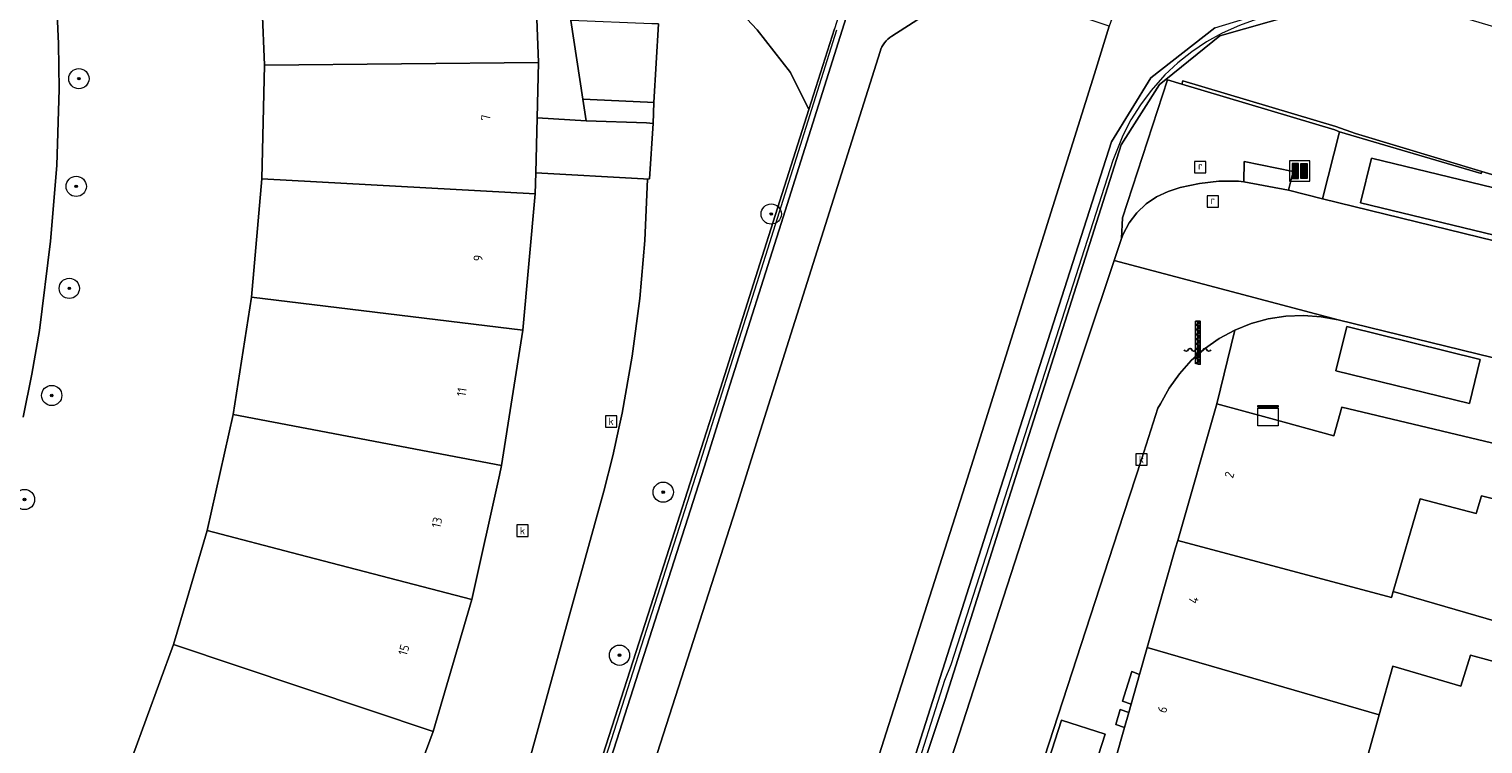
# Model space of a CAD drawing. Header units: millimetres. Extents: x 37131378 to 37737458, y 18584386 to 19114224.
# Tile 24 of 86: x 37424400 to 37481799, y 18890349 to 18918588. Entities that reach past the tile are written whole.
import ezdxf
from ezdxf.enums import TextEntityAlignment as Align

# ---------------------------------------------------------------- set-up
doc = ezdxf.new("R2010")
doc.units = ezdxf.units.MM
doc.header["$LTSCALE"] = 50
for name, color, linetype, lineweight in [('B2-WE-GR-BEPLANTING_CULTUUR_HEESTERS-GV', 252, 'Continuous', 18), ('B2-WE-GR-BOOM-S', 252, 'Continuous', 25), ('B2-WE-GR-STRUIK-GV', 252, 'Continuous', 13), ('B2-WE-IE-MEUBILAIR_WATERWEGMEUBILAIR-S', 252, 'Continuous', 25), ('B2-WE-IE-MEUBILAIR_WEGMEUBILAIR-S', 252, 'Continuous', 25), ('B2-WE-IE-TERREINAFSCHEIDING_KUNSTMATIG_HEKWERK-G', 252, 'IE-TERREINAFSCHEIDING-KUNSTMATIG', 18), ('B2-WE-IE-TERREINAFSCHEIDING_KUNSTMATIG_MUUR-GV', 252, 'Continuous', 18), ('B2-WE-OG-BEBOUWING-GV', 252, 'Continuous', 13), ('B2-WE-OG-BEBOUWING-T18', 252, 'Continuous', 18), ('B2-WE-OG-TERREIN_CULTUURSCHEIDING-GV', 252, 'Continuous', 18), ('B2-WE-OG-TERREIN_ERF-GV', 252, 'Continuous', 18), ('B2-WE-RI-GWA_KOLK-S', 252, 'Continuous', 25), ('B2-WE-RI-GWA_RIOOLPUT-S', 252, 'Continuous', 25), ('B2-WE-VH-VERHARDING_ASFALT-GV', 252, 'Continuous', 18), ('B2-WE-VH-VERHARDING_BETON-GV', 252, 'Continuous', 18), ('B2-WE-VH-VERHARDING_OPEN-GV', 252, 'Continuous', 18), ('B2-WE-VH-VERHARDING_TEGEL-GV', 252, 'Continuous', 18)]:
    doc.layers.add(name, color=color, linetype=linetype, lineweight=lineweight)
doc.styles.add('NLCS-ISO', font='txt')
doc.styles.add('NLCS-ISO-M200-T18', font='txt', dxfattribs={"height": 0.36})
doc.linetypes.add('IE-TERREINAFSCHEIDING-KUNSTMATIG', pattern='A,4,[82,NLCS.shx,S=0.75,R=90,X=0,Y=0],4,-2', length=10)

# ---------------------------------------------------------------- blocks, each defined once
blk = doc.blocks.new('SIE-WEG_AFVAL_APART_PLAATS-SO')
at = {"linetype": 'ByBlock', "lineweight": 18}
h = blk.add_hatch(color=0, dxfattribs=at)
h.dxf.hatch_style = 1
h.paths.add_polyline_path([(1.5, -1.5), (0.25, -1.5), (0.25, 1.5), (1.5, 1.5)])
h.paths.add_polyline_path([(-1.5, -1.5), (-0.25, -1.5), (-0.25, 1.5), (-1.5, 1.5)])
at = {"color": 0, "linetype": 'ByBlock', "lineweight": 18}
for points in [[(-2, -2), (2, -2), (2, 2), (-2, 2)], [(-1.5, -1.5), (-0.25, -1.5), (-0.25, 1.5), (-1.5, 1.5)], [(1.5, -1.5), (0.25, -1.5), (0.25, 1.5), (1.5, 1.5)]]:
    blk.add_lwpolyline(points, close=True, dxfattribs=at)
blk = doc.blocks.new('SKL-DATA_KAST-SO')
at = {"color": 0, "linetype": 'ByBlock', "lineweight": 18}
for points in [[(-2, 2), (2, 2), (2, 1.68), (-2, 1.68)], [(-2, 1.52), (2, 1.52), (2, -2), (-2, -2)]]:
    blk.add_lwpolyline(points, close=True, dxfattribs=at)
blk = doc.blocks.new('SRI-PUT_INSPECTIEPUT_RIOOLPUT-SO')
at = {"color": 0, "linetype": 'ByBlock', "lineweight": 18}
blk.add_lwpolyline([(-1.12, -1.12), (1.12, -1.12), (1.12, 1.12), (-1.12, 1.12)], close=True, dxfattribs=at)
at = {"color": 0, "linetype": 'ByBlock', "lineweight": 18, "style": 'NLCS-ISO'}
blk.add_text('r', height=1.5, dxfattribs=at).set_placement((0, 0.28), align=Align.MIDDLE_CENTER)
blk = doc.blocks.new('SRI-KOLK-SO')
at = {"color": 0, "linetype": 'ByBlock', "lineweight": 18}
blk.add_lwpolyline([(-1.125, -1.125), (1.125, -1.125), (1.125, 1.125), (-1.125, 1.125)], close=True, dxfattribs=at)
at = {"color": 0, "linetype": 'ByBlock', "lineweight": 18, "style": 'NLCS-ISO'}
blk.add_text('k', height=1.5, dxfattribs=at).set_placement((0, 0), align=Align.MIDDLE_CENTER)
blk = doc.blocks.new('SIE-WATER_WATERSTANDMETER-SO')
h = blk.add_hatch(color=256)
h.dxf.hatch_style = 1
h.paths.add_polyline_path([(0, 5.17), (-0.46, 5.17), (-0.46, 4.7), (0, 4.7)])
h = blk.add_hatch(color=256)
h.dxf.hatch_style = 1
h.paths.add_polyline_path([(0, 4.22), (-0.46, 4.22), (-0.46, 3.75), (0, 3.75)])
h = blk.add_hatch(color=256)
h.dxf.hatch_style = 1
h.paths.add_polyline_path([(0, 3.28), (-0.46, 3.28), (-0.46, 2.81), (0, 2.81)])
h = blk.add_hatch(color=256)
h.dxf.hatch_style = 1
h.paths.add_polyline_path([(0.46, 5.64), (0, 5.64), (0, 5.17), (0.46, 5.17)])
h = blk.add_hatch(color=256)
h.dxf.hatch_style = 1
h.paths.add_polyline_path([(0.46, 4.7), (0, 4.7), (0, 4.22), (0.46, 4.22)])
h = blk.add_hatch(color=256)
h.dxf.hatch_style = 1
h.paths.add_polyline_path([(0.46, 3.75), (0, 3.75), (0, 3.28), (0.46, 3.28)])
h = blk.add_hatch(color=256)
h.dxf.hatch_style = 1
h.paths.add_polyline_path([(0, 2.34), (-0.46, 2.34), (-0.46, 1.86), (0, 1.86)])
h = blk.add_hatch(color=256)
h.dxf.hatch_style = 1
h.paths.add_polyline_path([(0, 1.39), (-0.46, 1.39), (-0.46, 0.92), (0, 0.92)])
h = blk.add_hatch(color=256)
h.dxf.hatch_style = 1
h.paths.add_polyline_path([(0, 0.45), (-0.46, 0.45), (-0.46, -0.02), (0, -0.02)])
h = blk.add_hatch(color=256)
h.dxf.hatch_style = 1
h.paths.add_polyline_path([(0.46, 2.81), (0, 2.81), (0, 2.34), (0.46, 2.34)])
h = blk.add_hatch(color=256)
h.dxf.hatch_style = 1
h.paths.add_polyline_path([(0.46, 1.86), (0, 1.86), (0, 1.39), (0.46, 1.39)])
h = blk.add_hatch(color=256)
h.dxf.hatch_style = 1
h.paths.add_polyline_path([(0.46, 0.92), (0, 0.92), (0, 0.45), (0.46, 0.45)])
h = blk.add_hatch(color=256)
h.dxf.hatch_style = 1
h.paths.add_polyline_path([(0, -0.49), (-0.46, -0.49), (-0.46, -0.97), (0, -0.97)])
h = blk.add_hatch(color=256)
h.dxf.hatch_style = 1
h.paths.add_polyline_path([(0, -1.44), (-0.46, -1.44), (-0.46, -1.91), (0, -1.91)])
h = blk.add_hatch(color=256)
h.dxf.hatch_style = 1
h.paths.add_polyline_path([(0, -2.38), (-0.46, -2.38), (-0.46, -2.85), (0, -2.85)])
h = blk.add_hatch(color=256)
h.dxf.hatch_style = 1
h.paths.add_polyline_path([(0.46, -0.02), (0, -0.02), (0, -0.49), (0.46, -0.49)])
h = blk.add_hatch(color=256)
h.dxf.hatch_style = 1
h.paths.add_polyline_path([(0.46, -0.97), (0, -0.97), (0, -1.44), (0.46, -1.44)])
h = blk.add_hatch(color=256)
h.dxf.hatch_style = 1
h.paths.add_polyline_path([(0.46, -1.91), (0, -1.91), (0, -2.38), (0.46, -2.38)])
blk.add_lwpolyline([(0.46, -2.79), (0.46, 5.64), (-0.46, 5.64), (-0.46, -2.79)])
for points in [[(0.46, 5.64), (0, 5.64), (0, 5.17), (0.46, 5.17)], [(0.46, 5.17), (0, 5.17), (0, 4.7), (0.46, 4.7)], [(0.46, 4.7), (0, 4.7), (0, 4.22), (0.46, 4.22)], [(0.46, 4.22), (0, 4.22), (0, 3.75), (0.46, 3.75)], [(0.46, 3.75), (0, 3.75), (0, 3.28), (0.46, 3.28)], [(0.46, 3.28), (0, 3.28), (0, 2.81), (0.46, 2.81)], [(0.46, 2.81), (0, 2.81), (0, 2.34), (0.46, 2.34)], [(0.46, 2.34), (0, 2.34), (0, 1.86), (0.46, 1.86)], [(0.46, 1.86), (0, 1.86), (0, 1.39), (0.46, 1.39)], [(0.46, 1.39), (0, 1.39), (0, 0.92), (0.46, 0.92)], [(0.46, 0.92), (0, 0.92), (0, 0.45), (0.46, 0.45)], [(0.46, 0.45), (0, 0.45), (0, -0.02), (0.46, -0.02)], [(0.46, -0.02), (0, -0.02), (0, -0.49), (0.46, -0.49)], [(0.46, -0.49), (0, -0.49), (0, -0.97), (0.46, -0.97)], [(0.46, -0.97), (0, -0.97), (0, -1.44), (0.46, -1.44)], [(0.46, -1.44), (0, -1.44), (0, -1.91), (0.46, -1.91)], [(0.46, -1.91), (0, -1.91), (0, -2.38), (0.46, -2.38)], [(0.46, -2.38), (0, -2.38), (0, -2.85), (0.46, -2.85)]]:
    blk.add_lwpolyline(points, close=True)
for centre, radius, start, end in [((-1.55, -0.12), 0.381, 16.8947, 163.1053), ((-0.08, -0.12), 0.381, 16.8947, 163.1053), ((1.4, -0.12), 0.381, 16.8947, 163.1053), ((-2.31, 0.11), 0.413, 196.8947, 343.1053), ((-0.82, 0.1), 0.391, 196.8947, 343.1053), ((0.66, 0.1), 0.391, 196.8947, 343.1053), ((2.16, 0.11), 0.413, 196.8947, 343.1053)]:
    blk.add_arc(centre, radius, start, end)
blk = doc.blocks.new('SGR-BOOM_01-SO')
at = {"linetype": 'ByBlock', "lineweight": 18}
h = blk.add_hatch(color=0, dxfattribs=at)
h.dxf.hatch_style = 1
edge = h.paths.add_edge_path()
edge.add_arc((0, 0), 0.25, 0, 360)
at = {"color": 0, "linetype": 'ByBlock', "lineweight": 18}
for radius in [2, 0.25]:
    blk.add_circle((0, 0), radius, dxfattribs=at)

msp = doc.modelspace()

# ---------------------------------------------------------------- linework, layer by layer
at = {"layer": 'B2-WE-GR-BEPLANTING_CULTUUR_HEESTERS-GV'}
msp.add_lwpolyline([(37438922.6937, 18819821.3389), (37446431.6937, 18845284.3389), (37446832.6937, 18846598.3389), (37451926.6937, 18862289.3389), (37454808.6937, 18871206.3389), (37464037.6937, 18899761.3389), (37464978.6937, 18902673.3389), (37467235.6937, 18909450.3389), (37467523.6937, 18910316.3389), (37467566.6937, 18911127.3389), (37469343.6937, 18916576.3389), (37469275.6937, 18916593.3389), (37469031.6937, 18916396.3389), (37467511.6937, 18914016.3389), (37463079.6937, 18900044.3389), (37460562.6937, 18892109.3389), (37459716.6937, 18889541.3389), (37453964.6937, 18871456.3389), (37437662.6937, 18820198.3389)], close=True, dxfattribs=at)
at = {"layer": 'B2-WE-GR-STRUIK-GV'}
for points in [[(37468241.6937, 18893095.3389), (37467936.6937, 18893209.3389), (37467574.6937, 18892040.3389), (37467907.6937, 18891925.3389)], [(37467814.6937, 18891596.3389), (37467479.6937, 18891706.3389), (37467301.6937, 18891112.3389), (37467643.6937, 18890997.3389)]]:
    msp.add_lwpolyline(points, close=True, dxfattribs=at)
at = {"layer": 'B2-WE-IE-TERREINAFSCHEIDING_KUNSTMATIG_HEKWERK-G'}
for points in [[(37477184.6937, 18919160.3389), (37475789.6937, 18919341.3389), (37474420.6937, 18919330.3389), (37473699.6937, 18919201.3389), (37472875.6937, 18918980.3389), (37472187.6937, 18918730.3389), (37471504.6937, 18918420.3389), (37470889.6937, 18918079.3389), (37470305.6937, 18917689.3389), (37469754.6937, 18917253.3389), (37469241.6937, 18916773.3389), (37468694.6937, 18916162.3389), (37468274.6937, 18915599.3389), (37467901.6937, 18915004.3389), (37467578.6937, 18914380.3389), (37467192.6937, 18913399.3389), (37462918.6937, 18900092.3389)], [(37453560.6937, 18909900.3389), (37456292.6937, 18918561.3389)], [(37451846.6937, 18904464.3389), (37453560.6937, 18909900.3389)], [(37440619.6937, 18869348.3389), (37450833.6937, 18901253.3389), (37451846.6937, 18904464.3389)], [(37462918.6937, 18900092.3389), (37460792.6937, 18893471.3389)], [(37460792.6937, 18893471.3389), (37460545.6937, 18892856.3389), (37453758.6937, 18871517.3389)]]:
    msp.add_lwpolyline(points, dxfattribs=at)
at = {"layer": 'B2-WE-IE-TERREINAFSCHEIDING_KUNSTMATIG_MUUR-GV'}
for points in [[(37437662.6937, 18820198.3389), (37453964.6937, 18871456.3389), (37459716.6937, 18889541.3389), (37460562.6937, 18892109.3389), (37463079.6937, 18900044.3389), (37467511.6937, 18914016.3389), (37469031.6937, 18916396.3389), (37469275.6937, 18916593.3389), (37471414.6937, 18918314.3389), (37474328.6937, 18919156.3389)], [(37471209.6937, 18918638.3389), (37468689.6937, 18916664.3389), (37467130.6937, 18914139.3389), (37462666.6937, 18900166.3389), (37459313.6937, 18889670.3389), (37453549.6937, 18871579.3389), (37435787.6937, 18815828.3389)]]:
    msp.add_lwpolyline(points, dxfattribs=at)
at = {"layer": 'B2-WE-OG-BEBOUWING-GV'}
for points in [[(37444308.6937, 18922461.3389), (37433505.6937, 18921652.3389), (37433690.6937, 18917166.3389), (37444517.6937, 18917272.3389)], [(37444460.6937, 18915083.3389), (37444517.6937, 18917272.3389), (37433690.6937, 18917166.3389), (37433594.6937, 18912674.3389), (37444382.6937, 18912085.3389), (37444404.6937, 18912913.3389)], [(37444382.6937, 18912085.3389), (37433594.6937, 18912674.3389), (37433176.6937, 18908000.3389), (37443887.6937, 18906698.3389)], [(37443887.6937, 18906698.3389), (37433176.6937, 18908000.3389), (37432460.6937, 18903359.3389), (37443053.6937, 18901341.3389)], [(37489958.6937, 18900340.3389), (37486938.6937, 18901091.3389), (37476232.6937, 18903646.3389), (37475913.6937, 18902513.3389), (37473430.6937, 18903198.3389), (37471288.6937, 18903789.3389), (37469749.6937, 18898388.3389), (37478193.6937, 18896127.3389), (37478251.6937, 18896366.3389), (37479325.6937, 18900036.3389), (37481533.6937, 18899457.3389), (37481737.6937, 18900144.3389), (37484392.6937, 18899478.3389), (37483145.6937, 18894943.3389), (37487126.6937, 18893793.3389), (37486908.6937, 18892993.3389), (37486740.6937, 18892376.3389), (37487901.6937, 18892060.3389), (37488049.6937, 18892655.3389)], [(37432460.6937, 18903359.3389), (37431429.6937, 18898783.3389), (37435046.6937, 18897836.3389), (37441873.6937, 18896048.3389), (37442968.6937, 18900961.3389), (37443053.6937, 18901341.3389)], [(37430634.6937, 18896095.3389), (37430096.6937, 18894274.3389), (37440359.6937, 18890843.3389), (37441873.6937, 18896048.3389), (37435046.6937, 18897836.3389), (37431429.6937, 18898783.3389)], [(37468543.6937, 18894155.3389), (37477704.6937, 18891496.3389), (37478243.6937, 18893418.3389), (37480929.6937, 18892634.3389), (37481307.6937, 18893857.3389), (37486740.6937, 18892376.3389), (37486908.6937, 18892993.3389), (37487126.6937, 18893793.3389), (37483145.6937, 18894943.3389), (37478251.6937, 18896366.3389), (37478193.6937, 18896127.3389), (37469749.6937, 18898388.3389), (37469666.6937, 18898095.3389)], [(37440359.6937, 18890843.3389), (37430096.6937, 18894274.3389), (37428484.6937, 18889854.3389), (37438482.6937, 18885794.3389)], [(37477704.6937, 18891496.3389), (37468543.6937, 18894155.3389), (37468241.6937, 18893095.3389), (37467907.6937, 18891925.3389), (37467814.6937, 18891596.3389), (37467643.6937, 18890997.3389), (37467286.6937, 18889745.3389), (37480832.6937, 18885971.3389), (37483899.6937, 18885100.3389), (37484295.6937, 18886710.3389), (37481433.6937, 18887506.3389), (37481696.6937, 18888654.3389), (37479882.6937, 18889141.3389), (37477255.6937, 18889897.3389)]]:
    msp.add_lwpolyline(points, close=True, dxfattribs=at)
at = {"layer": 'B2-WE-OG-TERREIN_CULTUURSCHEIDING-GV'}
for points in [[(37440296.6937, 18868890.3389), (37448836.6937, 18895474.3389), (37450716.6937, 18901327.3389), (37451693.6937, 18904404.3389), (37453254.6937, 18909319.3389), (37455188.6937, 18915410.3389), (37454460.6937, 18916866.3389), (37453141.6937, 18918551.3389), (37452335.6937, 18919430.3389)], [(37452335.6937, 18919430.3389), (37453141.6937, 18918551.3389), (37454460.6937, 18916866.3389), (37455188.6937, 18915410.3389), (37456198.6937, 18918591.3389)], [(37449249.6937, 18918788.3389), (37449061.6937, 18915689.3389), (37449040.6937, 18914861.3389), (37448890.6937, 18912668.3389), (37448817.6937, 18912660.3389), (37448716.6937, 18910233.3389), (37448516.6937, 18907947.3389), (37448214.6937, 18905672.3389), (37447811.6937, 18903413.3389), (37447681.6937, 18902821.3389), (37447443.6937, 18901731.3389), (37447093.6937, 18900340.3389), (37445622.6937, 18895020.3389), (37443587.6937, 18887663.3389)]]:
    msp.add_lwpolyline(points, dxfattribs=at)
at = {"layer": 'B2-WE-OG-TERREIN_ERF-GV'}
for points in [[(37422607.6937, 18875441.3389), (37424641.6937, 18880410.3389), (37426563.6937, 18885134.3389), (37428484.6937, 18889854.3389), (37430096.6937, 18894274.3389), (37430634.6937, 18896095.3389), (37431429.6937, 18898783.3389), (37432460.6937, 18903359.3389), (37433176.6937, 18908000.3389), (37433594.6937, 18912674.3389), (37433690.6937, 18917166.3389), (37433505.6937, 18921652.3389)], [(37425483.6937, 18919794.3389), (37425558.6937, 18918010.3389), (37425583.6937, 18916207.3389), (37425496.6937, 18913204.3389), (37425250.6937, 18910210.3389), (37424806.6937, 18906679.3389), (37424512.6937, 18904960.3389), (37424161.6937, 18903251.3389)], [(37486740.6937, 18892376.3389), (37481307.6937, 18893857.3389), (37480929.6937, 18892634.3389), (37478243.6937, 18893418.3389), (37477704.6937, 18891496.3389), (37477255.6937, 18889897.3389), (37479882.6937, 18889141.3389), (37481696.6937, 18888654.3389), (37481433.6937, 18887506.3389), (37484295.6937, 18886710.3389)]]:
    msp.add_lwpolyline(points, dxfattribs=at)
msp.add_lwpolyline([(37484392.6937, 18899478.3389), (37481737.6937, 18900144.3389), (37481533.6937, 18899457.3389), (37479325.6937, 18900036.3389), (37478251.6937, 18896366.3389), (37483145.6937, 18894943.3389)], close=True, dxfattribs=at)
at = {"layer": 'B2-WE-VH-VERHARDING_ASFALT-GV'}
for points in [[(37424831.6937, 18808273.3389), (37430976.6937, 18806835.3389), (37431825.6937, 18809563.3389), (37431977.6937, 18810058.3389), (37433752.6937, 18815845.3389), (37434455.6937, 18818071.3389), (37442731.6937, 18844004.3389), (37447756.6937, 18859828.3389), (37452214.6937, 18871974.3389), (37452516.6937, 18872797.3389), (37458345.6937, 18891122.3389), (37461356.6937, 18900554.3389), (37461676.6937, 18901557.3389), (37466464.6937, 18916825.3389), (37467042.6937, 18918706.3389), (37460843.6937, 18920769.3389), (37460620.6937, 18920011.3389)], [(37460140.6937, 18919384.3389), (37458465.6937, 18918310.3389)], [(37457995.6937, 18917704.3389), (37453196.6937, 18902487.3389), (37452309.6937, 18899634.3389), (37431522.6937, 18834965.3389), (37428446.6937, 18825924.3389), (37430152.6937, 18825344.3389), (37425985.6937, 18811956.3389), (37424831.6937, 18808273.3389)]]:
    msp.add_lwpolyline(points, dxfattribs=at)
msp.add_lwpolyline([(37458465.6937, 18918310.3389, 0.1802937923), (37457995.6937, 18917704.3389)], format="xyb", dxfattribs=at)
at = {"layer": 'B2-WE-VH-VERHARDING_BETON-GV'}
msp.add_lwpolyline([(37469946.6937, 18916536.3389), (37469911.6937, 18916407.3389), (37475957.6937, 18914612.3389), (37476136.6937, 18914528.3389), (37481730.6937, 18912878.3389), (37481751.6937, 18912956.3389), (37476763.6937, 18914457.3389), (37475993.6937, 18914735.3389)], close=True, dxfattribs=at)
at = {"layer": 'B2-WE-VH-VERHARDING_OPEN-GV'}
for points in [[(37424161.6937, 18903251.3389), (37424512.6937, 18904960.3389), (37424806.6937, 18906679.3389), (37425250.6937, 18910210.3389), (37425496.6937, 18913204.3389), (37425583.6937, 18916207.3389), (37425558.6937, 18918010.3389), (37425483.6937, 18919794.3389), (37425251.6937, 18922834.3389), (37425035.6937, 18924651.3389), (37424811.6937, 18926159.3389), (37424548.6937, 18927661.3389), (37424245.6937, 18929155.3389), (37426539.6937, 18929610.3389), (37426533.6937, 18929641.3389), (37432262.6937, 18930799.3389), (37432409.6937, 18930838.3389), (37432186.6937, 18932001.3389), (37432163.6937, 18932121.3389), (37431880.6937, 18933596.3389), (37431559.6937, 18934739.3389), (37431352.6937, 18934687.3389), (37425719.6937, 18933175.3389), (37423394.6937, 18932550.3389)], [(37459295.6937, 18931172.3389), (37458548.6937, 18931777.3389), (37457803.6937, 18932385.3389), (37457787.6937, 18930396.3389), (37457776.6937, 18929690.3389), (37457954.6937, 18929333.3389), (37458183.6937, 18928745.3389), (37458358.6937, 18928138.3389), (37458477.6937, 18927518.3389), (37458539.6937, 18926890.3389), (37458547.6937, 18926364.3389), (37458490.6937, 18925630.3389), (37458376.6937, 18924988.3389), (37456885.6937, 18920232.3389), (37456600.6937, 18919359.3389), (37456744.6937, 18919291.3389), (37454093.6937, 18910910.3389), (37452083.6937, 18904558.3389), (37451046.6937, 18901279.3389), (37445763.6937, 18884751.3389), (37440772.6937, 18869298.3389), (37440234.6937, 18867632.3389), (37439499.6937, 18865356.3389), (37439438.6937, 18865389.3389)], [(37435787.6937, 18815828.3389), (37453549.6937, 18871579.3389), (37459313.6937, 18889670.3389), (37462666.6937, 18900166.3389), (37467130.6937, 18914139.3389), (37468689.6937, 18916664.3389), (37471209.6937, 18918638.3389), (37474300.6937, 18919573.3389), (37475732.6937, 18919511.3389), (37477315.6937, 18919398.3389), (37470404.6937, 18921354.3389)], [(37467482.6937, 18919407.3389), (37467316.6937, 18919462.3389), (37467042.6937, 18918706.3389), (37466464.6937, 18916825.3389), (37461676.6937, 18901557.3389), (37461356.6937, 18900554.3389), (37458345.6937, 18891122.3389), (37452516.6937, 18872797.3389), (37452214.6937, 18871974.3389), (37447756.6937, 18859828.3389), (37442731.6937, 18844004.3389)], [(37458465.6937, 18918310.3389), (37460140.6937, 18919384.3389)], [(37439438.6937, 18865389.3389), (37426987.6937, 18827178.3389), (37421282.6937, 18809103.3389), (37422972.6937, 18808707.3389), (37423198.6937, 18809431.3389), (37426865.6937, 18821277.3389), (37428446.6937, 18825924.3389), (37431522.6937, 18834965.3389), (37452309.6937, 18899634.3389), (37453196.6937, 18902487.3389), (37457995.6937, 18917704.3389)], [(37443587.6937, 18887663.3389), (37445622.6937, 18895020.3389), (37447093.6937, 18900340.3389), (37447443.6937, 18901731.3389), (37447681.6937, 18902821.3389), (37447811.6937, 18903413.3389), (37448214.6937, 18905672.3389), (37448516.6937, 18907947.3389), (37448716.6937, 18910233.3389), (37448817.6937, 18912660.3389), (37448655.6937, 18912669.3389), (37444404.6937, 18912913.3389), (37444382.6937, 18912085.3389), (37443887.6937, 18906698.3389), (37443053.6937, 18901341.3389), (37442968.6937, 18900961.3389), (37441873.6937, 18896048.3389), (37440359.6937, 18890843.3389), (37438482.6937, 18885794.3389)], [(37497093.6937, 18906586.3389), (37475468.6937, 18911886.3389), (37474125.6937, 18912223.3389), (37472358.6937, 18912557.3389), (37472153.6937, 18912581.3389), (37471375.6937, 18912574.3389), (37470603.6937, 18912488.3389), (37469843.6937, 18912323.3389), (37469366.6937, 18912176.3389), (37468913.6937, 18911962.3389), (37468499.6937, 18911678.3389), (37468135.6937, 18911333.3389), (37467831.6937, 18910934.3389), (37467594.6937, 18910492.3389), (37467523.6937, 18910316.3389), (37467235.6937, 18909450.3389), (37476083.6937, 18907097.3389), (37482159.6937, 18905610.3389)], [(37463212.6937, 18885901.3389), (37467396.6937, 18898767.3389), (37468314.6937, 18901588.3389), (37468970.6937, 18903618.3389), (37469074.6937, 18903785.3389), (37469411.6937, 18904399.3389), (37469816.6937, 18904970.3389), (37470284.6937, 18905492.3389), (37470808.6937, 18905956.3389), (37471382.6937, 18906358.3389), (37471998.6937, 18906693.3389), (37472647.6937, 18906954.3389), (37473323.6937, 18907140.3389), (37474015.6937, 18907248.3389), (37474715.6937, 18907276.3389), (37475413.6937, 18907225.3389), (37476083.6937, 18907097.3389), (37467235.6937, 18909450.3389), (37464978.6937, 18902673.3389), (37464037.6937, 18899761.3389), (37454808.6937, 18871206.3389)], [(37482159.6937, 18905610.3389), (37476083.6937, 18907097.3389), (37475413.6937, 18907225.3389), (37474715.6937, 18907276.3389), (37474015.6937, 18907248.3389), (37473323.6937, 18907140.3389), (37472647.6937, 18906954.3389), (37471998.6937, 18906693.3389), (37471288.6937, 18903789.3389), (37473430.6937, 18903198.3389), (37475913.6937, 18902513.3389), (37476232.6937, 18903646.3389), (37486938.6937, 18901091.3389)], [(37467286.6937, 18889745.3389), (37467643.6937, 18890997.3389), (37467301.6937, 18891112.3389), (37467479.6937, 18891706.3389), (37467814.6937, 18891596.3389), (37467907.6937, 18891925.3389), (37467574.6937, 18892040.3389), (37467936.6937, 18893209.3389), (37468241.6937, 18893095.3389), (37468543.6937, 18894155.3389), (37469666.6937, 18898095.3389), (37469749.6937, 18898388.3389), (37471288.6937, 18903789.3389), (37471998.6937, 18906693.3389), (37471382.6937, 18906358.3389), (37470808.6937, 18905956.3389), (37470284.6937, 18905492.3389), (37469816.6937, 18904970.3389), (37469411.6937, 18904399.3389), (37469074.6937, 18903785.3389), (37468970.6937, 18903618.3389), (37468314.6937, 18901588.3389), (37467396.6937, 18898767.3389), (37463212.6937, 18885901.3389)]]:
    msp.add_lwpolyline(points, dxfattribs=at)
for points in [[(37443804.6937, 18933146.3389), (37442875.6937, 18932958.3389), (37443777.6937, 18927593.3389), (37444308.6937, 18922461.3389), (37444517.6937, 18917272.3389), (37444460.6937, 18915083.3389), (37446389.6937, 18914956.3389), (37446259.6937, 18915818.3389), (37445790.6937, 18918920.3389), (37445658.6937, 18919791.3389), (37446096.6937, 18919785.3389)], [(37452083.6937, 18904558.3389), (37454093.6937, 18910910.3389), (37456744.6937, 18919291.3389), (37456600.6937, 18919359.3389), (37456504.6937, 18919380.3389), (37456452.6937, 18919392.3389), (37456198.6937, 18918591.3389), (37455188.6937, 18915410.3389), (37453254.6937, 18909319.3389), (37451693.6937, 18904404.3389), (37450716.6937, 18901327.3389), (37448836.6937, 18895474.3389), (37440296.6937, 18868890.3389), (37439842.6937, 18867478.3389), (37439211.6937, 18865511.3389), (37439438.6937, 18865389.3389), (37439499.6937, 18865356.3389), (37440234.6937, 18867632.3389), (37440772.6937, 18869298.3389), (37445763.6937, 18884751.3389), (37451046.6937, 18901279.3389)], [(37449249.6937, 18918788.3389), (37448980.6937, 18918798.3389), (37445790.6937, 18918920.3389), (37446259.6937, 18915818.3389), (37448816.6937, 18915700.3389), (37449061.6937, 18915689.3389)], [(37474125.6937, 18912223.3389), (37475468.6937, 18911886.3389), (37476136.6937, 18914528.3389), (37475957.6937, 18914612.3389), (37469911.6937, 18916407.3389), (37469343.6937, 18916576.3389), (37467566.6937, 18911127.3389), (37467523.6937, 18910316.3389), (37467594.6937, 18910492.3389), (37467831.6937, 18910934.3389), (37468135.6937, 18911333.3389), (37468499.6937, 18911678.3389), (37468913.6937, 18911962.3389), (37469366.6937, 18912176.3389), (37469843.6937, 18912323.3389), (37470603.6937, 18912488.3389), (37471375.6937, 18912574.3389), (37472153.6937, 18912581.3389), (37472358.6937, 18912557.3389), (37472372.6937, 18913357.3389), (37474303.6937, 18912962.3389)], [(37449061.6937, 18915689.3389), (37448816.6937, 18915700.3389), (37446259.6937, 18915818.3389), (37446389.6937, 18914956.3389), (37448772.6937, 18914878.3389), (37449040.6937, 18914861.3389)], [(37449040.6937, 18914861.3389), (37448772.6937, 18914878.3389), (37446389.6937, 18914956.3389), (37444460.6937, 18915083.3389), (37444404.6937, 18912913.3389), (37448655.6937, 18912669.3389), (37448817.6937, 18912660.3389), (37448890.6937, 18912668.3389)], [(37490593.6937, 18910325.3389), (37490616.6937, 18910410.3389), (37489370.6937, 18910769.3389), (37489351.6937, 18910695.3389), (37481751.6937, 18912956.3389), (37481730.6937, 18912878.3389), (37476136.6937, 18914528.3389), (37475468.6937, 18911886.3389), (37497093.6937, 18906586.3389), (37497495.6937, 18908204.3389), (37497519.6937, 18908277.3389)], [(37474303.6937, 18912962.3389), (37472372.6937, 18913357.3389), (37472358.6937, 18912557.3389), (37474125.6937, 18912223.3389)], [(37476971.6937, 18911726.3389), (37477397.6937, 18913484.3389), (37482663.6937, 18912208.3389), (37482237.6937, 18910450.3389)], [(37476971.6937, 18911726.3389), (37482237.6937, 18910450.3389), (37482663.6937, 18912208.3389), (37477397.6937, 18913484.3389)], [(37481693.6937, 18905540.3389), (37481265.6937, 18903795.3389), (37475994.6937, 18905088.3389), (37476423.6937, 18906833.3389)], [(37481693.6937, 18905540.3389), (37476423.6937, 18906833.3389), (37475994.6937, 18905088.3389), (37481265.6937, 18903795.3389)], [(37466878.6937, 18890732.3389), (37465164.6937, 18891285.3389), (37463507.6937, 18886145.3389), (37465221.6937, 18885592.3389)], [(37463507.6937, 18886145.3389), (37465164.6937, 18891285.3389), (37466878.6937, 18890732.3389), (37465221.6937, 18885592.3389)]]:
    msp.add_lwpolyline(points, close=True, dxfattribs=at)
msp.add_lwpolyline([(37457995.6937, 18917704.3389, -0.1802937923), (37458465.6937, 18918310.3389)], format="xyb", dxfattribs=at)
at = {"layer": 'B2-WE-VH-VERHARDING_TEGEL-GV'}
msp.add_lwpolyline([(37474328.6937, 18919156.3389), (37471414.6937, 18918314.3389), (37469275.6937, 18916593.3389), (37469343.6937, 18916576.3389), (37469911.6937, 18916407.3389), (37469946.6937, 18916536.3389), (37475993.6937, 18914735.3389), (37476763.6937, 18914457.3389), (37481751.6937, 18912956.3389), (37489351.6937, 18910695.3389), (37489370.6937, 18910769.3389), (37489461.6937, 18911120.3389), (37489586.6937, 18911604.3389), (37489710.6937, 18912089.3389), (37489960.6937, 18913057.3389), (37490460.6937, 18914993.3389), (37490585.6937, 18915478.3389), (37490699.6937, 18915921.3389), (37490757.6937, 18916145.3389), (37478936.6937, 18919652.3389)], dxfattribs=at)

# ---------------------------------------------------------------- block references
at = {"layer": 'B2-WE-GR-BOOM-S', "xscale": 200, "yscale": 200, "zscale": 200}
for p in [(37426366.6937, 18916628.3389), (37426260.6937, 18912373.3389), (37453701.6937, 18911281.3389), (37425988.6937, 18908345.3389), (37425292.6937, 18904113.3389), (37449437.6937, 18900293.3389), (37424219.6937, 18900004.3389), (37447709.6937, 18893853.3389)]:
    msp.add_blockref('SGR-BOOM_01-SO', p, dxfattribs=at)
at = {"layer": 'B2-WE-IE-MEUBILAIR_WATERWEGMEUBILAIR-S', "xscale": 200, "yscale": 200, "zscale": 200}
msp.add_blockref('SIE-WATER_WATERSTANDMETER-SO', (37470545.6937, 18905918.3389), dxfattribs=at)
at = {"layer": 'B2-WE-IE-MEUBILAIR_WEGMEUBILAIR-S', "xscale": 200, "yscale": 200, "zscale": 200}
for name, p in [('SIE-WEG_AFVAL_APART_PLAATS-SO', (37474561.6937, 18912981.3389)), ('SKL-DATA_KAST-SO', (37473311.6937, 18903311.3389))]:
    msp.add_blockref(name, p, dxfattribs=at)
at = {"layer": 'B2-WE-RI-GWA_KOLK-S', "xscale": 200, "yscale": 200, "zscale": 200}
for p in [(37447378.6937, 18903090.3389), (37468314.6937, 18901588.3389), (37443881.6937, 18898772.3389)]:
    msp.add_blockref('SRI-KOLK-SO', p, dxfattribs=at)
at = {"layer": 'B2-WE-RI-GWA_RIOOLPUT-S', "xscale": 200, "yscale": 200, "zscale": 200}
for p in [(37470639.6937, 18913130.3389), (37471132.6937, 18911772.3389)]:
    msp.add_blockref('SRI-PUT_INSPECTIEPUT_RIOOLPUT-SO', p, dxfattribs=at)

# ---------------------------------------------------------------- texts
at = {"layer": 'B2-WE-OG-BEBOUWING-T18', "style": 'NLCS-ISO-M200-T18'}
for s, rotation, p in [('7', 88.6000002, (37442429.6937, 18915093.3389)), ('9', 84.90000012, (37442127.6937, 18909540.3389)), ('11', 81.099999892, (37441479.6937, 18904250.3389)), ('2', 73.699999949, (37471787.6937, 18900980.3389)), ('13', 77.299999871, (37440499.6937, 18899098.3389)), ('4', 74.099999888, (37470377.6937, 18896034.3389)), ('15', 73.600000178, (37439194.6937, 18894063.3389)), ('6', 73.600000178, (37469146.6937, 18891711.3389))]:
    msp.add_text(s, height=360, rotation=rotation, dxfattribs=at).set_placement(p, align=Align.MIDDLE)

doc.saveas('drawing.dxf')
